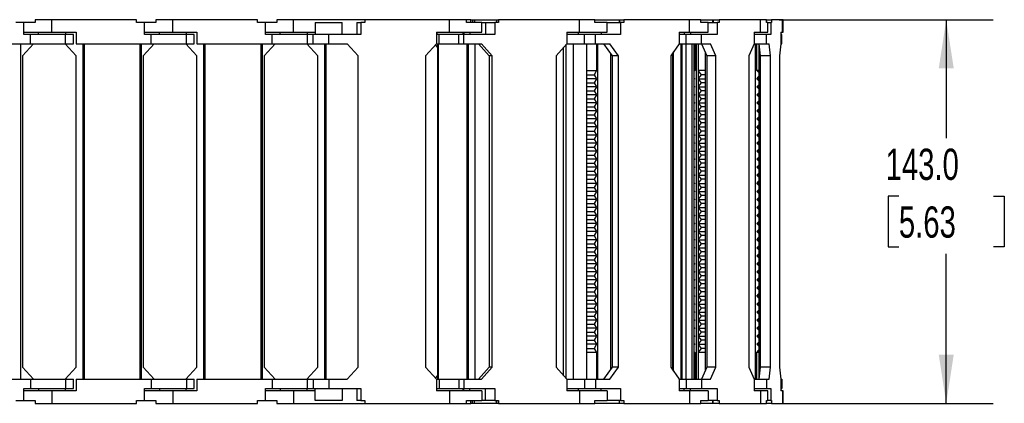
# Model space of a CAD drawing. Header units: millimetres. Extents: x 0 to 1537, y 0 to 1187.
# Tile 4 of 15: x 701 to 1067, y 631 to 774. Entities that reach past the tile are written whole.
import ezdxf

# ---------------------------------------------------------------- set-up
doc = ezdxf.new("R2010")
doc.units = ezdxf.units.MM
doc.header["$LTSCALE"] = 5.5
doc.layers.add('DIMENSIONS', color=140, linetype='Continuous', lineweight=25)
doc.styles.add('SLDTEXTSTYLE0', font='TXT', dxfattribs={"width": 0.7})
doc.dimstyles.new('SLDDIMSTYLE3', dxfattribs={"dimtxt": 11.869043, "dimasz": 18.161, "dimexe": 0, "dimexo": 0.0625, "dimgap": 2.967261, "dimtad": 0, "dimtih": 1, "dimtoh": 1, "dimdec": 1, "dimrnd": 1e-09, "dimzin": 4, "dimdsep": 46, "dimtxsty": 'SLDTEXTSTYLE0', "dimsah": 1, "dimcen": 0.09, "dimadec": 0, "dimazin": 1, "dimtfac": 1, "dimtdec": 1, "dimtofl": 0, "dimtmove": 0, "dimatfit": 3, "dimfxl": 0, "dimfrac": 2, "dimtolj": 1, "dimtzin": 12, "dimarcsym": 0})

# ---------------------------------------------------------------- blocks, each defined once
blk = doc.blocks.new('_D_4')
at = {"layer": 'DIMENSIONS'}
for p, q in [((983.72, 773.67), (1063.34, 773.67)), ((1045.87, 773.67), (1045.87, 729.45)), ((1028.24, 707.93), (1024.25, 707.93)), ((1024.25, 707.93), (1024.25, 689.06)), ((1063.51, 707.93), (1067.49, 707.93)), ((1067.49, 707.93), (1067.49, 689.06)), ((1024.25, 689.06), (1028.24, 689.06)), ((1045.87, 630.67), (1045.87, 686.41)), ((1067.49, 689.06), (1063.51, 689.06)), ((983.72, 630.67), (1063.34, 630.67))]:
    blk.add_line(p, q, dxfattribs=at)
for points in [[(1045.87, 773.67), (1043.08, 755.51), (1048.67, 755.51)], [(1045.87, 630.67), (1048.67, 648.83), (1043.08, 648.83)]]:
    blk.add_solid(points, dxfattribs=at)
at = {"layer": 'DIMENSIONS', "char_height": 11.642, "attachment_point": 1, "style": 'SLDTEXTSTYLE0'}
for s, insert in [('143.0', (1023.3, 725.59)), ('5.63', (1028.24, 704.07))]:
    blk.add_mtext(s, dxfattribs=dict(at, insert=insert))

msp = doc.modelspace()

# ---------------------------------------------------------------- linework, layer by layer
for p, q in [((706.58, 773.67), (706.58, 772.67)), ((712.88, 773.67), (706.58, 773.67)), ((712.88, 768.97), (712.88, 773.67)), ((744.38, 773.67), (712.88, 773.67)), ((744.38, 772.67), (744.38, 773.67)), ((751.58, 773.67), (751.58, 772.67)), ((757.88, 773.67), (751.58, 773.67)), ((757.88, 768.97), (757.88, 773.67)), ((789.38, 773.67), (757.88, 773.67)), ((789.38, 772.67), (789.38, 773.67)), ((796.58, 773.67), (796.58, 772.67)), ((802.88, 773.67), (796.58, 773.67)), ((802.88, 768.97), (802.88, 773.67)), ((829.45, 773.67), (802.88, 773.67)), ((829.45, 773.67), (829.45, 772.67)), ((860.95, 773.67), (829.45, 773.67)), ((860.95, 768.97), (860.95, 773.67)), ((867.25, 773.67), (860.95, 773.67)), ((868.8, 773.67), (867.25, 773.67)), ((867.25, 772.67), (867.25, 773.67)), ((868.8, 772.67), (868.8, 773.67)), ((868.8, 773.67), (869.54, 773.67)), ((869.54, 773.67), (869.54, 772.67)), ((869.54, 773.67), (870.17, 773.67)), ((870.17, 773.67), (870.17, 772.67)), ((870.17, 773.67), (878.41, 773.67)), ((878.41, 773.67), (878.41, 772.67)), ((878.41, 773.67), (878.44, 773.67)), ((878.44, 773.67), (878.44, 772.67)), ((878.44, 773.67), (879.18, 773.67)), ((879.18, 773.67), (879.18, 772.67)), ((909.26, 773.67), (879.18, 773.67)), ((909.26, 768.97), (909.26, 773.67)), ((914.99, 773.67), (909.26, 773.67)), ((914.99, 773.67), (924.09, 773.67)), ((914.99, 772.67), (914.99, 773.67)), ((924.09, 773.67), (924.09, 772.67)), ((924.09, 773.67), (924.2, 773.67)), ((924.2, 773.67), (924.2, 772.67)), ((924.2, 773.67), (925.77, 773.67)), ((925.77, 773.67), (925.77, 772.67)), ((950.26, 773.67), (925.77, 773.67)), ((950.26, 768.97), (950.26, 773.67)), ((954.55, 773.67), (950.26, 773.67)), ((954.55, 773.67), (958.87, 773.67)), ((954.55, 772.67), (954.55, 773.67)), ((958.87, 773.67), (958.87, 772.67)), ((958.87, 773.67), (959.13, 773.67)), ((959.13, 773.67), (959.13, 772.67)), ((959.13, 773.67), (961.31, 773.67)), ((961.31, 773.67), (961.31, 772.67)), ((976.74, 773.67), (961.31, 773.67)), ((976.74, 768.97), (976.74, 773.67)), ((978.98, 773.67), (976.74, 773.67)), ((978.98, 773.67), (980.75, 773.67)), ((978.98, 772.67), (978.98, 773.67)), ((980.75, 773.67), (980.75, 772.67)), ((984.92, 773.67), (980.75, 773.67)), ((984.92, 768.97), (984.92, 773.67)), ((985.1, 773.67), (984.92, 773.67)), ((985.1, 768.97), (985.1, 773.67)), ((702.38, 772.67), (699.38, 772.67)), ((702.38, 768.17), (702.38, 772.67)), ((702.38, 768.17), (702.38, 772.67)), ((702.38, 772.67), (702.38, 772.67)), ((706.58, 772.67), (702.38, 772.67)), ((747.38, 772.67), (744.38, 772.67)), ((747.38, 768.17), (747.38, 772.67)), ((747.38, 768.17), (747.38, 772.67)), ((747.38, 772.67), (747.38, 772.67)), ((751.58, 772.67), (747.38, 772.67)), ((792.38, 772.67), (789.38, 772.67)), ((792.38, 768.17), (792.38, 772.67)), ((792.38, 768.17), (792.38, 772.67)), ((792.38, 772.67), (792.38, 772.67)), ((796.58, 772.67), (792.38, 772.67)), ((810.95, 772.67), (810.95, 768.17)), ((810.95, 772.67), (820.95, 772.67)), ((820.95, 768.17), (820.95, 772.67)), ((826.45, 772.67), (826.45, 768.17)), ((826.45, 772.67), (827.95, 772.67)), ((827.95, 772.67), (827.95, 768.17)), ((829.45, 772.67), (827.95, 772.67)), ((872.95, 772.67), (867.25, 772.67)), ((872.95, 772.67), (874.36, 772.67)), ((872.95, 768.97), (872.95, 772.67)), ((874.36, 772.67), (874.36, 768.17)), ((874.36, 772.67), (877.75, 772.67)), ((877.75, 772.67), (877.75, 768.17)), ((879.18, 772.67), (877.75, 772.67)), ((919.6, 772.67), (914.99, 772.67)), ((919.6, 772.67), (924.6, 772.67)), ((919.6, 768.97), (919.6, 772.67)), ((924.6, 772.67), (924.6, 768.17)), ((925.77, 772.67), (924.6, 772.67)), ((957.23, 772.67), (954.55, 772.67)), ((957.23, 772.67), (960.57, 772.67)), ((957.23, 768.97), (957.23, 772.67)), ((960.57, 772.67), (960.57, 768.17)), ((961.31, 772.67), (960.57, 772.67)), ((979.43, 772.67), (978.98, 772.67)), ((979.43, 768.97), (979.43, 772.67)), ((979.43, 772.67), (980.55, 772.67)), ((980.55, 772.67), (980.55, 768.17)), ((980.75, 772.67), (980.55, 772.67)), ((702.38, 768.97), (712.88, 768.97)), ((704.88, 768.17), (702.38, 768.17)), ((704.88, 764.67), (704.88, 768.17)), ((717.98, 768.17), (704.88, 768.17)), ((707.88, 768.17), (707.88, 768.97)), ((712.88, 768.97), (721.88, 768.97)), ((717.88, 768.97), (717.88, 768.17)), ((717.98, 764.67), (717.98, 768.17)), ((720.88, 768.17), (717.98, 768.17)), ((720.88, 764.67), (720.88, 768.17)), ((721.88, 768.97), (721.88, 764.67)), ((747.38, 768.97), (757.88, 768.97)), ((749.88, 768.17), (747.38, 768.17)), ((749.88, 764.67), (749.88, 768.17)), ((762.98, 768.17), (749.88, 768.17)), ((752.88, 768.17), (752.88, 768.97)), ((757.88, 768.97), (766.88, 768.97)), ((762.88, 768.97), (762.88, 768.17)), ((762.98, 764.67), (762.98, 768.17)), ((765.88, 768.17), (762.98, 768.17)), ((765.88, 764.67), (765.88, 768.17)), ((766.88, 768.97), (766.88, 764.67)), ((792.38, 768.97), (802.88, 768.97)), ((794.88, 768.17), (792.38, 768.17)), ((794.88, 764.67), (794.88, 768.17)), ((807.95, 768.17), (794.88, 768.17)), ((797.88, 768.17), (797.88, 768.97)), ((802.88, 768.97), (810.95, 768.97)), ((807.88, 768.97), (807.88, 768.17)), ((807.95, 768.17), (807.95, 764.67)), ((810.2, 768.17), (807.95, 768.17)), ((810.2, 764.67), (810.2, 768.17)), ((815.95, 768.17), (810.2, 768.17)), ((815.95, 764.67), (815.95, 768.17)), ((827.95, 768.17), (815.95, 768.17)), ((856.05, 768.97), (856.05, 764.67)), ((856.05, 768.97), (860.95, 768.97)), ((856.17, 768.97), (856.17, 768.17)), ((857.11, 768.17), (856.17, 768.17)), ((857.11, 764.67), (857.11, 768.17)), ((864.36, 768.17), (857.11, 768.17)), ((860.95, 768.97), (872.95, 768.97)), ((864.36, 764.67), (864.36, 768.17)), ((866.29, 768.17), (864.36, 768.17)), ((865.95, 768.17), (865.95, 768.97)), ((866.23, 768.97), (866.23, 768.17)), ((866.29, 764.67), (866.29, 768.17)), ((877.75, 768.17), (866.29, 768.17)), ((868.43, 768.97), (868.43, 768.17)), ((904.58, 768.97), (904.58, 764.67)), ((904.58, 768.97), (909.26, 768.97)), ((911.19, 768.17), (904.58, 768.17)), ((908.96, 768.17), (908.96, 768.97)), ((909.26, 768.97), (919.6, 768.97)), ((911.19, 764.67), (911.19, 768.17)), ((915.27, 768.17), (911.19, 768.17)), ((915.27, 764.67), (915.27, 768.17)), ((924.6, 768.17), (915.27, 768.17)), ((917.44, 768.97), (917.44, 768.17)), ((946.45, 768.97), (946.45, 764.67)), ((946.45, 768.97), (950.26, 768.97)), ((949.03, 768.17), (946.45, 768.17)), ((948.35, 768.97), (948.35, 768.17)), ((949.03, 764.67), (949.03, 768.17)), ((954.7, 768.17), (949.03, 768.17)), ((950.26, 768.97), (957.23, 768.97)), ((950.64, 768.97), (950.64, 768.17)), ((954.7, 764.67), (954.7, 768.17)), ((960.57, 768.17), (954.7, 768.17)), ((974.34, 768.97), (974.34, 764.67)), ((974.34, 768.97), (976.74, 768.97)), ((978.96, 768.17), (974.34, 768.17)), ((976.74, 768.97), (979.43, 768.97)), ((978.96, 764.67), (978.96, 768.17)), ((980.55, 768.17), (978.96, 768.17)), ((984.27, 768.97), (984.27, 764.67)), ((984.27, 768.97), (984.92, 768.97)), ((984.62, 768.17), (984.27, 768.17)), ((984.62, 764.67), (984.62, 768.17)), ((984.92, 768.97), (985.1, 768.97)), ((676.88, 764.67), (704.88, 764.67)), ((701.28, 639.67), (701.28, 764.67)), ((705.98, 764.67), (701.88, 760.17)), ((704.88, 764.67), (717.98, 764.67)), ((721.88, 760.17), (717.78, 764.67)), ((717.98, 764.67), (720.88, 764.67)), ((721.88, 764.67), (749.88, 764.67)), ((724.48, 639.67), (724.48, 764.67)), ((724.98, 639.67), (724.98, 764.67)), ((745.78, 639.67), (745.78, 764.67)), ((746.28, 639.67), (746.28, 764.67)), ((750.98, 764.67), (746.88, 760.17)), ((749.88, 764.67), (762.98, 764.67)), ((766.88, 760.17), (762.78, 764.67)), ((762.98, 764.67), (765.88, 764.67)), ((766.88, 764.67), (794.88, 764.67)), ((769.48, 639.67), (769.48, 764.67)), ((769.98, 639.67), (769.98, 764.67)), ((790.78, 639.67), (790.78, 764.67)), ((791.28, 639.67), (791.28, 764.67)), ((795.98, 764.67), (791.88, 760.17)), ((794.88, 764.67), (807.95, 764.67)), ((811.88, 760.17), (807.78, 764.67)), ((807.95, 764.67), (810.2, 764.67)), ((810.2, 764.67), (815.95, 764.67)), ((814.48, 639.67), (814.48, 764.67)), ((814.98, 639.67), (814.98, 764.67)), ((815.95, 764.67), (822.85, 764.67)), ((826.95, 760.17), (822.85, 764.67)), ((856.05, 764.67), (851.95, 760.17)), ((856.41, 763.48), (855.69, 764.28)), ((856.05, 764.67), (857.11, 764.67)), ((856.41, 764.67), (856.41, 639.67)), ((856.82, 639.67), (856.82, 764.67)), ((857.11, 764.67), (864.36, 764.67)), ((864.36, 764.67), (866.29, 764.67)), ((866.29, 764.67), (872.87, 764.67)), ((867.47, 764.67), (867.47, 639.67)), ((867.49, 639.67), (867.49, 764.67)), ((867.93, 639.67), (867.93, 764.67)), ((870.44, 639.67), (870.44, 764.67)), ((871.75, 764.67), (875.66, 760.17)), ((876.79, 760.17), (872.87, 764.67)), ((904.58, 764.67), (900.67, 760.17)), ((903.24, 763.13), (903.24, 641.21)), ((903.35, 641.08), (903.35, 763.26)), ((904.3, 640), (904.3, 764.35)), ((904.58, 764.67), (911.19, 764.67)), ((907.11, 639.67), (907.11, 764.67)), ((911.19, 764.67), (915.27, 764.67)), ((912.09, 639.67), (912.09, 764.67)), ((915.27, 764.67), (920.64, 764.67)), ((915.66, 764.67), (915.66, 754.67)), ((915.97, 764.67), (915.97, 639.67)), ((918.25, 764.67), (921.44, 760.17)), ((923.83, 760.17), (920.64, 764.67)), ((946.45, 764.67), (943.27, 760.17)), ((946.45, 764.67), (949.03, 764.67)), ((947.06, 764.67), (947.06, 639.67)), ((947.49, 639.67), (947.49, 764.67)), ((948.98, 639.67), (948.98, 764.67)), ((949.03, 764.67), (954.7, 764.67)), ((951.23, 639.67), (951.23, 764.67)), ((952.07, 639.67), (952.07, 764.67)), ((952.24, 764.67), (952.24, 754.67)), ((952.73, 764.67), (952.73, 639.67)), ((953.58, 639.67), (953.58, 764.67)), ((953.6, 639.67), (953.6, 764.67)), ((954.7, 764.67), (958.08, 764.67)), ((954.76, 764.67), (956.77, 760.17)), ((960.09, 760.17), (958.08, 764.67)), ((974.34, 764.67), (972.33, 760.17)), ((974.34, 764.67), (978.96, 764.67)), ((974.84, 639.67), (974.84, 764.67)), ((975.33, 754.67), (975.33, 764.67)), ((976.06, 764.67), (976.06, 639.67)), ((976.11, 764.67), (976.65, 760.17)), ((978.96, 764.67), (979.88, 764.67)), ((980.42, 760.17), (979.88, 764.67)), ((984.27, 764.67), (983.73, 760.17)), ((984.27, 764.67), (984.62, 764.67)), ((701.88, 760.17), (701.88, 644.17)), ((721.88, 644.17), (721.88, 760.17)), ((746.88, 760.17), (746.88, 644.17)), ((766.88, 644.17), (766.88, 760.17)), ((791.88, 760.17), (791.88, 644.17)), ((811.88, 644.17), (811.88, 760.17)), ((826.95, 644.17), (826.95, 760.17)), ((851.95, 760.17), (851.95, 644.17)), ((876.79, 760.17), (875.66, 760.17)), ((875.66, 760.17), (875.66, 644.17)), ((876.79, 644.17), (876.79, 760.17)), ((900.67, 760.17), (900.67, 644.17)), ((920.95, 643.48), (920.95, 760.86)), ((923.83, 760.17), (921.44, 760.17)), ((921.44, 760.17), (921.44, 644.17)), ((923.83, 644.17), (923.83, 760.17)), ((943.27, 760.17), (943.27, 644.17)), ((944.09, 643), (944.09, 761.34)), ((944.35, 642.64), (944.35, 761.7)), ((956.09, 761.7), (956.09, 642.65)), ((960.09, 760.17), (956.77, 760.17)), ((956.77, 760.17), (956.77, 644.17)), ((960.09, 644.17), (960.09, 760.17)), ((972.33, 760.17), (972.33, 644.17)), ((980.42, 760.17), (976.65, 760.17)), ((976.65, 760.17), (976.65, 644.17)), ((980.42, 644.17), (980.42, 760.17)), ((983.73, 760.17), (983.73, 644.17)), ((912.09, 754.67), (915.66, 754.67)), ((912.09, 753.17), (914.72, 753.17)), ((915.66, 751.67), (912.09, 751.67)), ((915.66, 754.67), (914.72, 753.17)), ((914.72, 753.17), (915.66, 751.67)), ((915.66, 751.67), (914.72, 750.17)), ((952.07, 754.67), (952.24, 754.67)), ((952.24, 754.67), (952.07, 754.5)), ((952.07, 751.84), (952.24, 751.67)), ((952.24, 751.67), (952.07, 751.67)), ((952.24, 751.67), (952.07, 751.5)), ((956.09, 754.67), (953.6, 754.67)), ((954.79, 753.17), (953.6, 754.64)), ((953.6, 751.71), (954.79, 753.17)), ((953.6, 751.67), (956.09, 751.67)), ((954.79, 750.17), (953.6, 751.64)), ((956.09, 753.17), (954.79, 753.17)), ((976.06, 754.67), (975.33, 754.67)), ((976.06, 753.92), (975.33, 754.67)), ((975.33, 751.67), (976.06, 752.43)), ((975.33, 751.67), (976.06, 751.67)), ((976.06, 750.92), (975.33, 751.67)), ((912.09, 750.17), (914.72, 750.17)), ((915.66, 748.67), (912.09, 748.67)), ((914.72, 750.17), (915.66, 748.67)), ((915.66, 748.67), (914.72, 747.17)), ((952.07, 748.84), (952.24, 748.67)), ((952.24, 748.67), (952.07, 748.67)), ((952.24, 748.67), (952.07, 748.5)), ((953.6, 748.71), (954.79, 750.17)), ((953.6, 748.67), (956.09, 748.67)), ((954.79, 747.17), (953.6, 748.64)), ((956.09, 750.17), (954.79, 750.17)), ((975.33, 748.67), (976.06, 749.43)), ((975.33, 748.67), (976.06, 748.67)), ((976.06, 747.92), (975.33, 748.67)), ((912.09, 747.17), (914.72, 747.17)), ((915.66, 745.67), (912.09, 745.67)), ((914.72, 747.17), (915.66, 745.67)), ((915.66, 745.67), (914.72, 744.17)), ((952.07, 745.84), (952.24, 745.67)), ((952.24, 745.67), (952.07, 745.67)), ((952.24, 745.67), (952.07, 745.5)), ((953.6, 745.71), (954.79, 747.17)), ((953.6, 745.67), (956.09, 745.67)), ((954.79, 744.17), (953.6, 745.64)), ((956.09, 747.17), (954.79, 747.17)), ((975.33, 745.67), (976.06, 746.43)), ((975.33, 745.67), (976.06, 745.67)), ((976.06, 744.92), (975.33, 745.67)), ((912.09, 744.17), (914.72, 744.17)), ((915.66, 742.67), (912.09, 742.67)), ((912.09, 741.17), (914.72, 741.17)), ((914.72, 744.17), (915.66, 742.67)), ((915.66, 742.67), (914.72, 741.17)), ((914.72, 741.17), (915.66, 739.67)), ((952.07, 742.84), (952.24, 742.67)), ((952.24, 742.67), (952.07, 742.67)), ((952.24, 742.67), (952.07, 742.5)), ((953.6, 742.71), (954.79, 744.17)), ((953.6, 742.67), (956.09, 742.67)), ((954.79, 741.17), (953.6, 742.64)), ((953.6, 739.71), (954.79, 741.17)), ((956.09, 744.17), (954.79, 744.17)), ((956.09, 741.17), (954.79, 741.17)), ((975.33, 742.67), (976.06, 743.43)), ((975.33, 742.67), (976.06, 742.67)), ((976.06, 741.92), (975.33, 742.67)), ((915.66, 739.67), (912.09, 739.67)), ((912.09, 738.17), (914.72, 738.17)), ((915.66, 739.67), (914.72, 738.17)), ((914.72, 738.17), (915.66, 736.67)), ((952.07, 739.84), (952.24, 739.67)), ((952.24, 739.67), (952.07, 739.67)), ((952.24, 739.67), (952.07, 739.5)), ((953.6, 739.67), (956.09, 739.67)), ((954.79, 738.17), (953.6, 739.64)), ((953.6, 736.71), (954.79, 738.17)), ((956.09, 738.17), (954.79, 738.17)), ((975.33, 739.67), (976.06, 740.43)), ((975.33, 739.67), (976.06, 739.67)), ((976.06, 738.92), (975.33, 739.67)), ((975.33, 736.67), (976.06, 737.43)), ((915.66, 736.67), (912.09, 736.67)), ((912.09, 735.17), (914.72, 735.17)), ((915.66, 733.67), (912.09, 733.67)), ((915.66, 736.67), (914.72, 735.17)), ((914.72, 735.17), (915.66, 733.67)), ((915.66, 733.67), (914.72, 732.17)), ((952.07, 736.84), (952.24, 736.67)), ((952.24, 736.67), (952.07, 736.67)), ((952.24, 736.67), (952.07, 736.5)), ((952.07, 733.84), (952.24, 733.67)), ((952.24, 733.67), (952.07, 733.67)), ((952.24, 733.67), (952.07, 733.5)), ((953.6, 736.67), (956.09, 736.67)), ((954.79, 735.17), (953.6, 736.64)), ((953.6, 733.71), (954.79, 735.17)), ((953.6, 733.67), (956.09, 733.67)), ((954.79, 732.17), (953.6, 733.64)), ((956.09, 735.17), (954.79, 735.17)), ((975.33, 736.67), (976.06, 736.67)), ((976.06, 735.92), (975.33, 736.67)), ((975.33, 733.67), (976.06, 734.43)), ((975.33, 733.67), (976.06, 733.67)), ((976.06, 732.92), (975.33, 733.67)), ((912.09, 732.17), (914.72, 732.17)), ((915.66, 730.67), (912.09, 730.67)), ((914.72, 732.17), (915.66, 730.67)), ((915.66, 730.67), (914.72, 729.17)), ((952.07, 730.84), (952.24, 730.67)), ((952.24, 730.67), (952.07, 730.67)), ((952.24, 730.67), (952.07, 730.5)), ((953.6, 730.71), (954.79, 732.17)), ((953.6, 730.67), (956.09, 730.67)), ((954.79, 729.17), (953.6, 730.64)), ((956.09, 732.17), (954.79, 732.17)), ((975.33, 730.67), (976.06, 731.43)), ((975.33, 730.67), (976.06, 730.67)), ((976.06, 729.92), (975.33, 730.67)), ((912.09, 729.17), (914.72, 729.17)), ((915.66, 727.67), (912.09, 727.67)), ((912.09, 726.17), (914.72, 726.17)), ((914.72, 729.17), (915.66, 727.67)), ((915.66, 727.67), (914.72, 726.17)), ((914.72, 726.17), (915.66, 724.67)), ((952.07, 727.84), (952.24, 727.67)), ((952.24, 727.67), (952.07, 727.67)), ((952.24, 727.67), (952.07, 727.5)), ((953.6, 727.71), (954.79, 729.17)), ((953.6, 727.67), (956.09, 727.67)), ((954.79, 726.17), (953.6, 727.64)), ((953.6, 724.71), (954.79, 726.17)), ((956.09, 729.17), (954.79, 729.17)), ((956.09, 726.17), (954.79, 726.17)), ((975.33, 727.67), (976.06, 728.43)), ((975.33, 727.67), (976.06, 727.67)), ((976.06, 726.92), (975.33, 727.67)), ((915.66, 724.67), (912.09, 724.67)), ((912.09, 723.17), (914.72, 723.17)), ((915.66, 724.67), (914.72, 723.17)), ((914.72, 723.17), (915.66, 721.67)), ((952.07, 724.84), (952.24, 724.67)), ((952.24, 724.67), (952.07, 724.67)), ((952.24, 724.67), (952.07, 724.5)), ((953.6, 724.67), (956.09, 724.67)), ((954.79, 723.17), (953.6, 724.64)), ((953.6, 721.71), (954.79, 723.17)), ((956.09, 723.17), (954.79, 723.17)), ((975.33, 724.67), (976.06, 725.43)), ((975.33, 724.67), (976.06, 724.67)), ((976.06, 723.92), (975.33, 724.67)), ((975.33, 721.67), (976.06, 722.43)), ((915.66, 721.67), (912.09, 721.67)), ((912.09, 720.17), (914.72, 720.17)), ((915.66, 718.67), (912.09, 718.67)), ((915.66, 721.67), (914.72, 720.17)), ((914.72, 720.17), (915.66, 718.67)), ((915.66, 718.67), (914.72, 717.17)), ((952.07, 721.84), (952.24, 721.67)), ((952.24, 721.67), (952.07, 721.67)), ((952.24, 721.67), (952.07, 721.5)), ((952.07, 718.84), (952.24, 718.67)), ((952.24, 718.67), (952.07, 718.67)), ((952.24, 718.67), (952.07, 718.5)), ((953.6, 721.67), (956.09, 721.67)), ((954.79, 720.17), (953.6, 721.64)), ((953.6, 718.71), (954.79, 720.17)), ((953.6, 718.67), (956.09, 718.67)), ((954.79, 717.17), (953.6, 718.64)), ((956.09, 720.17), (954.79, 720.17)), ((975.33, 721.67), (976.06, 721.67)), ((976.06, 720.92), (975.33, 721.67)), ((975.33, 718.67), (976.06, 719.43)), ((975.33, 718.67), (976.06, 718.67)), ((976.06, 717.92), (975.33, 718.67)), ((912.09, 717.17), (914.72, 717.17)), ((915.66, 715.67), (912.09, 715.67)), ((914.72, 717.17), (915.66, 715.67)), ((915.66, 715.67), (914.72, 714.17)), ((952.07, 715.84), (952.24, 715.67)), ((952.24, 715.67), (952.07, 715.67)), ((952.24, 715.67), (952.07, 715.5)), ((953.6, 715.71), (954.79, 717.17)), ((953.6, 715.67), (956.09, 715.67)), ((954.79, 714.17), (953.6, 715.64)), ((956.09, 717.17), (954.79, 717.17)), ((975.33, 715.67), (976.06, 716.43)), ((975.33, 715.67), (976.06, 715.67)), ((976.06, 714.92), (975.33, 715.67)), ((912.09, 714.17), (914.72, 714.17)), ((915.66, 712.67), (912.09, 712.67)), ((914.72, 714.17), (915.66, 712.67)), ((915.66, 712.67), (914.72, 711.17)), ((952.07, 712.84), (952.24, 712.67)), ((952.24, 712.67), (952.07, 712.67)), ((952.24, 712.67), (952.07, 712.5)), ((953.6, 712.71), (954.79, 714.17)), ((953.6, 712.67), (956.09, 712.67)), ((954.79, 711.17), (953.6, 712.64)), ((956.09, 714.17), (954.79, 714.17)), ((975.33, 712.67), (976.06, 713.43)), ((975.33, 712.67), (976.06, 712.67)), ((976.06, 711.92), (975.33, 712.67)), ((912.09, 711.17), (914.72, 711.17)), ((915.66, 709.67), (912.09, 709.67)), ((912.09, 708.17), (914.72, 708.17)), ((914.72, 711.17), (915.66, 709.67)), ((915.66, 709.67), (914.72, 708.17)), ((914.72, 708.17), (915.66, 706.67)), ((952.07, 709.84), (952.24, 709.67)), ((952.24, 709.67), (952.07, 709.67)), ((952.24, 709.67), (952.07, 709.5)), ((953.6, 709.71), (954.79, 711.17)), ((953.6, 709.67), (956.09, 709.67)), ((954.79, 708.17), (953.6, 709.64)), ((953.6, 706.71), (954.79, 708.17)), ((956.09, 711.17), (954.79, 711.17)), ((956.09, 708.17), (954.79, 708.17)), ((975.33, 709.67), (976.06, 710.43)), ((975.33, 709.67), (976.06, 709.67)), ((976.06, 708.92), (975.33, 709.67)), ((915.66, 706.67), (912.09, 706.67)), ((912.09, 705.17), (914.72, 705.17)), ((915.66, 706.67), (914.72, 705.17)), ((914.72, 705.17), (915.66, 703.67)), ((952.07, 706.84), (952.24, 706.67)), ((952.24, 706.67), (952.07, 706.67)), ((952.24, 706.67), (952.07, 706.5)), ((953.6, 706.67), (956.09, 706.67)), ((954.79, 705.17), (953.6, 706.64)), ((953.6, 703.71), (954.79, 705.17)), ((956.09, 705.17), (954.79, 705.17)), ((975.33, 706.67), (976.06, 707.43)), ((975.33, 706.67), (976.06, 706.67)), ((976.06, 705.92), (975.33, 706.67)), ((975.33, 703.67), (976.06, 704.43)), ((915.66, 703.67), (912.09, 703.67)), ((912.09, 702.17), (914.72, 702.17)), ((915.66, 700.67), (912.09, 700.67)), ((915.66, 703.67), (914.72, 702.17)), ((914.72, 702.17), (915.66, 700.67)), ((915.66, 700.67), (914.72, 699.17)), ((952.07, 703.84), (952.24, 703.67)), ((952.24, 703.67), (952.07, 703.67)), ((952.24, 703.67), (952.07, 703.5)), ((952.07, 700.84), (952.24, 700.67)), ((952.24, 700.67), (952.07, 700.67)), ((952.24, 700.67), (952.07, 700.5)), ((953.6, 703.67), (956.09, 703.67)), ((954.79, 702.17), (953.6, 703.64)), ((953.6, 700.71), (954.79, 702.17)), ((953.6, 700.67), (956.09, 700.67)), ((954.79, 699.17), (953.6, 700.64)), ((956.09, 702.17), (954.79, 702.17)), ((975.33, 703.67), (976.06, 703.67)), ((976.06, 702.92), (975.33, 703.67)), ((975.33, 700.67), (976.06, 701.43)), ((975.33, 700.67), (976.06, 700.67)), ((976.06, 699.92), (975.33, 700.67)), ((912.09, 699.17), (914.72, 699.17)), ((915.66, 697.67), (912.09, 697.67)), ((914.72, 699.17), (915.66, 697.67)), ((915.66, 697.67), (914.72, 696.17)), ((952.07, 697.84), (952.24, 697.67)), ((952.24, 697.67), (952.07, 697.67)), ((952.24, 697.67), (952.07, 697.5)), ((953.6, 697.71), (954.79, 699.17)), ((953.6, 697.67), (956.09, 697.67)), ((954.79, 696.17), (953.6, 697.64)), ((956.09, 699.17), (954.79, 699.17)), ((975.33, 697.67), (976.06, 698.43)), ((975.33, 697.67), (976.06, 697.67)), ((976.06, 696.92), (975.33, 697.67)), ((912.09, 696.17), (914.72, 696.17)), ((915.66, 694.67), (912.09, 694.67)), ((912.09, 693.17), (914.72, 693.17)), ((914.72, 696.17), (915.66, 694.67)), ((915.66, 694.67), (914.72, 693.17)), ((914.72, 693.17), (915.66, 691.67)), ((952.07, 694.84), (952.24, 694.67)), ((952.24, 694.67), (952.07, 694.67)), ((952.24, 694.67), (952.07, 694.5)), ((953.6, 694.71), (954.79, 696.17)), ((953.6, 694.67), (956.09, 694.67)), ((954.79, 693.17), (953.6, 694.64)), ((953.6, 691.71), (954.79, 693.17)), ((956.09, 696.17), (954.79, 696.17)), ((956.09, 693.17), (954.79, 693.17)), ((975.33, 694.67), (976.06, 695.43)), ((975.33, 694.67), (976.06, 694.67)), ((976.06, 693.92), (975.33, 694.67)), ((915.66, 691.67), (912.09, 691.67)), ((912.09, 690.17), (914.72, 690.17)), ((915.66, 691.67), (914.72, 690.17)), ((914.72, 690.17), (915.66, 688.67)), ((952.07, 691.84), (952.24, 691.67)), ((952.24, 691.67), (952.07, 691.67)), ((952.24, 691.67), (952.07, 691.5)), ((953.6, 691.67), (956.09, 691.67)), ((954.79, 690.17), (953.6, 691.64)), ((953.6, 688.71), (954.79, 690.17)), ((956.09, 690.17), (954.79, 690.17)), ((975.33, 691.67), (976.06, 692.43)), ((975.33, 691.67), (976.06, 691.67)), ((976.06, 690.92), (975.33, 691.67)), ((975.33, 688.67), (976.06, 689.43)), ((915.66, 688.67), (912.09, 688.67)), ((912.09, 687.17), (914.72, 687.17)), ((915.66, 685.67), (912.09, 685.67)), ((915.66, 688.67), (914.72, 687.17)), ((914.72, 687.17), (915.66, 685.67)), ((915.66, 685.67), (914.72, 684.17)), ((952.07, 688.84), (952.24, 688.67)), ((952.24, 688.67), (952.07, 688.67)), ((952.24, 688.67), (952.07, 688.5)), ((952.07, 685.84), (952.24, 685.67)), ((952.24, 685.67), (952.07, 685.67)), ((952.24, 685.67), (952.07, 685.5)), ((953.6, 688.67), (956.09, 688.67)), ((954.79, 687.17), (953.6, 688.64)), ((953.6, 685.71), (954.79, 687.17)), ((953.6, 685.67), (956.09, 685.67)), ((954.79, 684.17), (953.6, 685.64)), ((956.09, 687.17), (954.79, 687.17)), ((975.33, 688.67), (976.06, 688.67)), ((976.06, 687.92), (975.33, 688.67)), ((975.33, 685.67), (976.06, 686.43)), ((975.33, 685.67), (976.06, 685.67)), ((976.06, 684.92), (975.33, 685.67)), ((912.09, 684.17), (914.72, 684.17)), ((915.66, 682.67), (912.09, 682.67)), ((914.72, 684.17), (915.66, 682.67)), ((915.66, 682.67), (914.72, 681.17)), ((952.07, 682.84), (952.24, 682.67)), ((952.24, 682.67), (952.07, 682.67)), ((952.24, 682.67), (952.07, 682.5)), ((953.6, 682.71), (954.79, 684.17)), ((953.6, 682.67), (956.09, 682.67)), ((954.79, 681.17), (953.6, 682.64)), ((956.09, 684.17), (954.79, 684.17)), ((975.33, 682.67), (976.06, 683.43)), ((975.33, 682.67), (976.06, 682.67)), ((976.06, 681.92), (975.33, 682.67)), ((912.09, 681.17), (914.72, 681.17)), ((915.66, 679.67), (912.09, 679.67)), ((914.72, 681.17), (915.66, 679.67)), ((915.66, 679.67), (914.72, 678.17)), ((952.07, 679.84), (952.24, 679.67)), ((952.24, 679.67), (952.07, 679.67)), ((952.24, 679.67), (952.07, 679.5)), ((953.6, 679.71), (954.79, 681.17)), ((953.6, 679.67), (956.09, 679.67)), ((954.79, 678.17), (953.6, 679.64)), ((956.09, 681.17), (954.79, 681.17)), ((975.33, 679.67), (976.06, 680.43)), ((975.33, 679.67), (976.06, 679.67)), ((976.06, 678.92), (975.33, 679.67)), ((912.09, 678.17), (914.72, 678.17)), ((915.66, 676.67), (912.09, 676.67)), ((912.09, 675.17), (914.72, 675.17)), ((914.72, 678.17), (915.66, 676.67)), ((915.66, 676.67), (914.72, 675.17)), ((914.72, 675.17), (915.66, 673.67)), ((952.07, 676.84), (952.24, 676.67)), ((952.24, 676.67), (952.07, 676.67)), ((952.24, 676.67), (952.07, 676.5)), ((953.6, 676.71), (954.79, 678.17)), ((953.6, 676.67), (956.09, 676.67)), ((954.79, 675.17), (953.6, 676.64)), ((953.6, 673.71), (954.79, 675.17)), ((956.09, 678.17), (954.79, 678.17)), ((956.09, 675.17), (954.79, 675.17)), ((975.33, 676.67), (976.06, 677.43)), ((975.33, 676.67), (976.06, 676.67)), ((976.06, 675.92), (975.33, 676.67)), ((915.66, 673.67), (912.09, 673.67)), ((912.09, 672.17), (914.72, 672.17)), ((915.66, 673.67), (914.72, 672.17)), ((914.72, 672.17), (915.66, 670.67)), ((952.07, 673.84), (952.24, 673.67)), ((952.24, 673.67), (952.07, 673.67)), ((952.24, 673.67), (952.07, 673.5)), ((953.6, 673.67), (956.09, 673.67)), ((954.79, 672.17), (953.6, 673.64)), ((953.6, 670.71), (954.79, 672.17)), ((956.09, 672.17), (954.79, 672.17)), ((975.33, 673.67), (976.06, 674.43)), ((975.33, 673.67), (976.06, 673.67)), ((976.06, 672.92), (975.33, 673.67)), ((975.33, 670.67), (976.06, 671.43)), ((915.66, 670.67), (912.09, 670.67)), ((912.09, 669.17), (914.72, 669.17)), ((915.66, 667.67), (912.09, 667.67)), ((915.66, 670.67), (914.72, 669.17)), ((914.72, 669.17), (915.66, 667.67)), ((915.66, 667.67), (914.72, 666.17)), ((952.07, 670.84), (952.24, 670.67)), ((952.24, 670.67), (952.07, 670.67)), ((952.24, 670.67), (952.07, 670.5)), ((952.07, 667.84), (952.24, 667.67)), ((952.24, 667.67), (952.07, 667.67)), ((952.24, 667.67), (952.07, 667.5)), ((953.6, 670.67), (956.09, 670.67)), ((954.79, 669.17), (953.6, 670.64)), ((953.6, 667.71), (954.79, 669.17)), ((953.6, 667.67), (956.09, 667.67)), ((954.79, 666.17), (953.6, 667.64)), ((956.09, 669.17), (954.79, 669.17)), ((975.33, 670.67), (976.06, 670.67)), ((976.06, 669.92), (975.33, 670.67)), ((975.33, 667.67), (976.06, 668.43)), ((975.33, 667.67), (976.06, 667.67)), ((976.06, 666.92), (975.33, 667.67)), ((912.09, 666.17), (914.72, 666.17)), ((915.66, 664.67), (912.09, 664.67)), ((914.72, 666.17), (915.66, 664.67)), ((915.66, 664.67), (914.72, 663.17)), ((952.07, 664.84), (952.24, 664.67)), ((952.24, 664.67), (952.07, 664.67)), ((952.24, 664.67), (952.07, 664.5)), ((953.6, 664.71), (954.79, 666.17)), ((953.6, 664.67), (956.09, 664.67)), ((954.79, 663.17), (953.6, 664.64)), ((956.09, 666.17), (954.79, 666.17)), ((975.33, 664.67), (976.06, 665.43)), ((975.33, 664.67), (976.06, 664.67)), ((976.06, 663.92), (975.33, 664.67)), ((912.09, 663.17), (914.72, 663.17)), ((915.66, 661.67), (912.09, 661.67)), ((912.09, 660.17), (914.72, 660.17)), ((914.72, 663.17), (915.66, 661.67)), ((915.66, 661.67), (914.72, 660.17)), ((914.72, 660.17), (915.66, 658.67)), ((952.07, 661.84), (952.24, 661.67)), ((952.24, 661.67), (952.07, 661.67)), ((952.24, 661.67), (952.07, 661.5)), ((953.6, 661.71), (954.79, 663.17)), ((953.6, 661.67), (956.09, 661.67)), ((954.79, 660.17), (953.6, 661.64)), ((953.6, 658.71), (954.79, 660.17)), ((956.09, 663.17), (954.79, 663.17)), ((956.09, 660.17), (954.79, 660.17)), ((975.33, 661.67), (976.06, 662.43)), ((975.33, 661.67), (976.06, 661.67)), ((976.06, 660.92), (975.33, 661.67)), ((915.66, 658.67), (912.09, 658.67)), ((912.09, 657.17), (914.72, 657.17)), ((915.66, 658.67), (914.72, 657.17)), ((914.72, 657.17), (915.66, 655.67)), ((952.07, 658.84), (952.24, 658.67)), ((952.24, 658.67), (952.07, 658.67)), ((952.24, 658.67), (952.07, 658.5)), ((953.6, 658.67), (956.09, 658.67)), ((954.79, 657.17), (953.6, 658.64)), ((953.6, 655.71), (954.79, 657.17)), ((956.09, 657.17), (954.79, 657.17)), ((975.33, 658.67), (976.06, 659.43)), ((975.33, 658.67), (976.06, 658.67)), ((976.06, 657.92), (975.33, 658.67)), ((975.33, 655.67), (976.06, 656.43)), ((915.66, 655.67), (912.09, 655.67)), ((912.09, 654.17), (914.72, 654.17)), ((915.66, 652.67), (912.09, 652.67)), ((915.66, 655.67), (914.72, 654.17)), ((914.72, 654.17), (915.66, 652.67)), ((915.66, 652.67), (914.72, 651.17)), ((952.07, 655.84), (952.24, 655.67)), ((952.24, 655.67), (952.07, 655.67)), ((952.24, 655.67), (952.07, 655.5)), ((952.07, 652.84), (952.24, 652.67)), ((952.24, 652.67), (952.07, 652.67)), ((952.24, 652.67), (952.07, 652.5)), ((953.6, 655.67), (956.09, 655.67)), ((954.79, 654.17), (953.6, 655.64)), ((953.6, 652.71), (954.79, 654.17)), ((953.6, 652.67), (956.09, 652.67)), ((954.79, 651.17), (953.6, 652.64)), ((956.09, 654.17), (954.79, 654.17)), ((975.33, 655.67), (976.06, 655.67)), ((976.06, 654.92), (975.33, 655.67)), ((975.33, 652.67), (976.06, 653.43)), ((975.33, 652.67), (976.06, 652.67)), ((976.06, 651.92), (975.33, 652.67)), ((912.09, 651.17), (914.72, 651.17)), ((915.66, 649.67), (912.09, 649.67)), ((914.72, 651.17), (915.66, 649.67)), ((915.66, 649.67), (915.66, 639.67)), ((952.07, 649.84), (952.24, 649.67)), ((952.24, 649.67), (952.07, 649.67)), ((952.24, 649.67), (952.24, 639.67)), ((953.6, 649.71), (954.79, 651.17)), ((956.09, 649.67), (953.6, 649.67)), ((956.09, 651.17), (954.79, 651.17)), ((975.33, 649.67), (976.06, 650.43)), ((976.06, 649.67), (975.33, 649.67)), ((975.33, 639.67), (975.33, 649.67)), ((701.88, 644.17), (705.98, 639.67)), ((717.78, 639.67), (721.88, 644.17)), ((746.88, 644.17), (750.98, 639.67)), ((762.78, 639.67), (766.88, 644.17)), ((791.88, 644.17), (795.98, 639.67)), ((807.78, 639.67), (811.88, 644.17)), ((822.85, 639.67), (826.95, 644.17)), ((851.95, 644.17), (856.05, 639.67)), ((875.66, 644.17), (871.75, 639.67)), ((872.87, 639.67), (876.79, 644.17)), ((876.79, 644.17), (875.66, 644.17)), ((900.67, 644.17), (904.58, 639.67)), ((921.44, 644.17), (918.25, 639.67)), ((920.64, 639.67), (923.83, 644.17)), ((923.83, 644.17), (921.44, 644.17)), ((943.27, 644.17), (946.45, 639.67)), ((956.77, 644.17), (954.76, 639.67)), ((960.09, 644.17), (956.77, 644.17)), ((958.08, 639.67), (960.09, 644.17)), ((972.33, 644.17), (974.34, 639.67)), ((976.65, 644.17), (976.11, 639.67)), ((980.42, 644.17), (976.65, 644.17)), ((979.88, 639.67), (980.42, 644.17)), ((983.73, 644.17), (984.27, 639.67)), ((676.88, 639.67), (704.88, 639.67)), ((704.88, 639.67), (704.88, 636.17)), ((704.88, 639.67), (717.98, 639.67)), ((717.98, 639.67), (717.98, 636.17)), ((717.98, 639.67), (720.88, 639.67)), ((720.88, 636.17), (720.88, 639.67)), ((721.88, 639.67), (721.88, 635.37)), ((721.88, 639.67), (749.88, 639.67)), ((749.88, 639.67), (749.88, 636.17)), ((749.88, 639.67), (762.98, 639.67)), ((762.98, 639.67), (762.98, 636.17)), ((762.98, 639.67), (765.88, 639.67)), ((765.88, 636.17), (765.88, 639.67)), ((766.88, 639.67), (766.88, 635.37)), ((766.88, 639.67), (794.88, 639.67)), ((794.88, 639.67), (794.88, 636.17)), ((794.88, 639.67), (807.95, 639.67)), ((807.95, 639.67), (807.95, 636.17)), ((807.95, 639.67), (810.2, 639.67)), ((810.2, 639.67), (810.2, 636.17)), ((810.2, 639.67), (815.95, 639.67)), ((815.95, 639.67), (815.95, 636.17)), ((815.95, 639.67), (822.85, 639.67)), ((855.69, 640.06), (856.41, 640.87)), ((856.05, 639.67), (857.11, 639.67)), ((856.05, 639.67), (856.05, 635.37)), ((857.11, 639.67), (857.11, 636.17)), ((857.11, 639.67), (864.36, 639.67)), ((864.36, 639.67), (864.36, 636.17)), ((864.36, 639.67), (866.29, 639.67)), ((866.29, 639.67), (866.29, 636.17)), ((866.29, 639.67), (872.87, 639.67)), ((904.58, 639.67), (911.19, 639.67)), ((904.58, 639.67), (904.58, 635.37)), ((911.19, 639.67), (911.19, 636.17)), ((911.19, 639.67), (915.27, 639.67)), ((915.27, 639.67), (915.27, 636.17)), ((915.27, 639.67), (920.64, 639.67)), ((946.45, 639.67), (949.03, 639.67)), ((946.45, 639.67), (946.45, 635.37)), ((949.03, 639.67), (949.03, 636.17)), ((949.03, 639.67), (954.7, 639.67)), ((954.7, 639.67), (954.7, 636.17)), ((954.7, 639.67), (958.08, 639.67)), ((974.34, 639.67), (978.96, 639.67)), ((974.34, 639.67), (974.34, 635.37)), ((978.96, 639.67), (978.96, 636.17)), ((978.96, 639.67), (979.88, 639.67)), ((984.27, 639.67), (984.62, 639.67)), ((984.27, 639.67), (984.27, 635.37)), ((984.62, 639.67), (984.62, 636.17)), ((702.38, 631.67), (702.38, 636.17)), ((702.38, 636.17), (704.88, 636.17)), ((702.38, 631.67), (702.38, 636.17)), ((712.88, 635.37), (702.38, 635.37)), ((704.88, 636.17), (717.98, 636.17)), ((707.88, 636.17), (707.88, 635.37)), ((712.88, 635.37), (712.88, 630.67)), ((721.88, 635.37), (712.88, 635.37)), ((717.88, 635.37), (717.88, 636.17)), ((717.98, 636.17), (720.88, 636.17)), ((747.38, 631.67), (747.38, 636.17)), ((747.38, 636.17), (749.88, 636.17)), ((747.38, 631.67), (747.38, 636.17)), ((757.88, 635.37), (747.38, 635.37)), ((749.88, 636.17), (762.98, 636.17)), ((752.88, 636.17), (752.88, 635.37)), ((757.88, 635.37), (757.88, 630.67)), ((766.88, 635.37), (757.88, 635.37)), ((762.88, 635.37), (762.88, 636.17)), ((762.98, 636.17), (765.88, 636.17)), ((792.38, 631.67), (792.38, 636.17)), ((792.38, 636.17), (794.88, 636.17)), ((792.38, 631.67), (792.38, 636.17)), ((802.88, 635.37), (792.38, 635.37)), ((794.88, 636.17), (807.95, 636.17)), ((797.88, 636.17), (797.88, 635.37)), ((802.88, 635.37), (802.88, 630.67)), ((810.95, 635.37), (802.88, 635.37)), ((807.88, 635.37), (807.88, 636.17)), ((807.95, 636.17), (810.2, 636.17)), ((810.2, 636.17), (815.95, 636.17)), ((810.95, 631.67), (810.95, 636.17)), ((815.95, 636.17), (827.95, 636.17)), ((820.95, 636.17), (820.95, 631.67)), ((826.45, 636.17), (826.45, 631.67)), ((827.95, 636.17), (827.95, 631.67)), ((860.95, 635.37), (856.05, 635.37)), ((856.17, 636.17), (857.11, 636.17)), ((856.17, 635.37), (856.17, 636.17)), ((857.11, 636.17), (864.36, 636.17)), ((860.95, 635.37), (860.95, 630.67)), ((872.95, 635.37), (860.95, 635.37)), ((864.36, 636.17), (866.29, 636.17)), ((865.95, 635.37), (865.95, 636.17)), ((866.23, 635.37), (866.23, 636.17)), ((866.29, 636.17), (877.75, 636.17)), ((868.43, 635.37), (868.43, 636.17)), ((872.95, 635.37), (872.95, 631.67)), ((874.36, 631.67), (874.36, 636.17)), ((877.75, 636.17), (877.75, 631.67)), ((904.58, 636.17), (911.19, 636.17)), ((909.26, 635.37), (904.58, 635.37)), ((908.96, 635.37), (908.96, 636.17)), ((909.26, 635.37), (909.26, 630.67)), ((919.6, 635.37), (909.26, 635.37)), ((911.19, 636.17), (915.27, 636.17)), ((915.27, 636.17), (924.6, 636.17)), ((917.44, 635.37), (917.44, 636.17)), ((919.6, 635.37), (919.6, 631.67)), ((924.6, 636.17), (924.6, 631.67)), ((946.45, 636.17), (949.03, 636.17)), ((950.26, 635.37), (946.45, 635.37)), ((948.35, 635.37), (948.35, 636.17)), ((949.03, 636.17), (954.7, 636.17)), ((950.26, 635.37), (950.26, 630.67)), ((957.23, 635.37), (950.26, 635.37)), ((950.64, 635.37), (950.64, 636.17)), ((954.7, 636.17), (960.57, 636.17)), ((957.23, 635.37), (957.23, 631.67)), ((960.57, 636.17), (960.57, 631.67)), ((974.34, 636.17), (978.96, 636.17)), ((976.74, 635.37), (974.34, 635.37)), ((976.74, 635.37), (976.74, 630.67)), ((979.43, 635.37), (976.74, 635.37)), ((978.96, 636.17), (980.55, 636.17)), ((979.43, 631.67), (979.43, 635.37)), ((980.55, 636.17), (980.55, 631.67)), ((984.27, 636.17), (984.62, 636.17)), ((984.92, 635.37), (984.27, 635.37)), ((984.92, 635.37), (984.92, 630.67)), ((985.1, 635.37), (984.92, 635.37)), ((985.1, 630.67), (985.1, 635.37)), ((699.38, 631.67), (702.38, 631.67)), ((702.38, 631.67), (702.38, 631.67)), ((702.38, 631.67), (706.58, 631.67)), ((706.58, 631.67), (706.58, 630.67)), ((706.58, 630.67), (712.88, 630.67)), ((712.88, 630.67), (744.38, 630.67)), ((744.38, 631.67), (747.38, 631.67)), ((744.38, 630.67), (744.38, 631.67)), ((747.38, 631.67), (747.38, 631.67)), ((747.38, 631.67), (751.58, 631.67)), ((751.58, 631.67), (751.58, 630.67)), ((751.58, 630.67), (757.88, 630.67)), ((757.88, 630.67), (789.38, 630.67)), ((789.38, 631.67), (792.38, 631.67)), ((789.38, 630.67), (789.38, 631.67)), ((792.38, 631.67), (792.38, 631.67)), ((792.38, 631.67), (796.58, 631.67)), ((796.58, 631.67), (796.58, 630.67)), ((796.58, 630.67), (802.88, 630.67)), ((802.88, 630.67), (829.45, 630.67)), ((820.95, 631.67), (810.95, 631.67)), ((827.95, 631.67), (826.45, 631.67)), ((827.95, 631.67), (829.45, 631.67)), ((829.45, 631.67), (829.45, 630.67)), ((829.45, 630.67), (860.95, 630.67)), ((860.95, 630.67), (867.25, 630.67)), ((867.25, 631.67), (872.95, 631.67)), ((867.25, 630.67), (867.25, 631.67)), ((867.25, 630.67), (868.8, 630.67)), ((868.8, 630.67), (868.8, 631.67)), ((869.54, 630.67), (868.8, 630.67)), ((869.54, 630.67), (869.54, 631.67)), ((870.17, 630.67), (869.54, 630.67)), ((870.17, 630.67), (870.17, 631.67)), ((878.41, 630.67), (870.17, 630.67)), ((874.36, 631.67), (872.95, 631.67)), ((877.75, 631.67), (874.36, 631.67)), ((877.75, 631.67), (879.18, 631.67)), ((878.41, 631.67), (878.41, 630.67)), ((878.44, 630.67), (878.41, 630.67)), ((878.44, 630.67), (878.44, 631.67)), ((879.18, 630.67), (878.44, 630.67)), ((879.18, 631.67), (879.18, 630.67)), ((879.18, 630.67), (909.26, 630.67)), ((909.26, 630.67), (914.99, 630.67)), ((914.99, 630.67), (914.99, 631.67)), ((914.99, 631.67), (919.6, 631.67)), ((924.09, 630.67), (914.99, 630.67)), ((924.6, 631.67), (919.6, 631.67)), ((924.09, 631.67), (924.09, 630.67)), ((924.2, 630.67), (924.09, 630.67)), ((924.2, 630.67), (924.2, 631.67)), ((925.77, 630.67), (924.2, 630.67)), ((924.6, 631.67), (925.77, 631.67)), ((925.77, 631.67), (925.77, 630.67)), ((925.77, 630.67), (950.26, 630.67)), ((950.26, 630.67), (954.55, 630.67)), ((954.55, 630.67), (954.55, 631.67)), ((954.55, 631.67), (957.23, 631.67)), ((958.87, 630.67), (954.55, 630.67)), ((960.57, 631.67), (957.23, 631.67)), ((958.87, 631.67), (958.87, 630.67)), ((959.13, 630.67), (958.87, 630.67)), ((959.13, 630.67), (959.13, 631.67)), ((961.31, 630.67), (959.13, 630.67)), ((960.57, 631.67), (961.31, 631.67)), ((961.31, 631.67), (961.31, 630.67)), ((961.31, 630.67), (976.74, 630.67)), ((976.74, 630.67), (978.98, 630.67)), ((978.98, 630.67), (978.98, 631.67)), ((978.98, 631.67), (979.43, 631.67)), ((980.75, 630.67), (978.98, 630.67)), ((980.55, 631.67), (979.43, 631.67)), ((980.55, 631.67), (980.75, 631.67)), ((980.75, 631.67), (980.75, 630.67)), ((980.75, 630.67), (984.92, 630.67)), ((984.92, 630.67), (985.1, 630.67))]:
    msp.add_line(p, q)

# ---------------------------------------------------------------- dimensions: what is measured, and where the dimension line sits
at = {"layer": 'DIMENSIONS'}
dim = msp.add_linear_dim(base=(1045.87, 773.67), p1=(976.74, 630.67), p2=(976.74, 773.67), angle=90, dimstyle='SLDDIMSTYLE3', dxfattribs=at)
dim.commit()
dim.dimension.update_dxf_attribs({"geometry": '_D_4', "text_midpoint": (1045.87, 707.93), "dimtype": 160})

doc.saveas('drawing.dxf')
